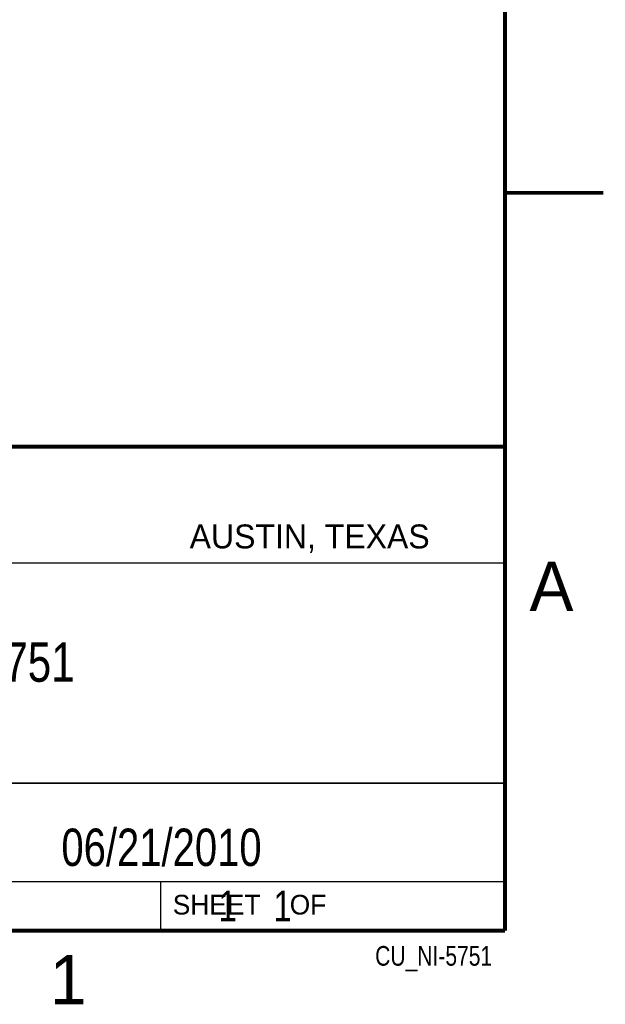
# Model space of a CAD drawing. Header units: inches. Extents: x 0 to 22, y 0 to 17.
# Tile 34 of 36: x 19 to 22, y 0.1 to 5.1. Entities that reach past the tile are written whole.
import ezdxf
from ezdxf.enums import TextEntityAlignment as Align

# ---------------------------------------------------------------- set-up
doc = ezdxf.new("R2010")
doc.units = ezdxf.units.IN
doc.header["$LTSCALE"] = 1.21
doc.header["$MEASUREMENT"] = 0
doc.layers.get('0').update_dxf_attribs({"linetype": 'CONTINUOUS'})
doc.styles.get("Standard").update_dxf_attribs({"font": 'txt', "width": 0.8})

msp = doc.modelspace()

# ---------------------------------------------------------------- linework, layer by layer
at = {"color": 2, "linetype": 'CONTINUOUS'}
for p, q in [((16.3737, 2.9596), (21.5037, 2.9596)), ((16.375, 2.96), (21.5, 2.96)), ((21.5037, 2.9596), (21.5037, 1.2496)), ((16.7288, 2.37), (21.5, 2.37)), ((16.3737, 1.2496), (21.5037, 1.2496)), ((18.01, 1.25), (21.5, 1.25)), ((21.5, 1.25), (21.5, 0.75)), ((16.375, 0.75), (21.5, 0.75)), ((18.01, 0.75), (21.5, 0.75)), ((19.75, 0.75), (21.5, 0.75)), ((19.75, 0.75), (19.75, 0.5)), ((21.5, 0.75), (21.5, 0.5)), ((19.75, 0.5), (21.5, 0.5)), ((20.4977, 0.4994), (21.4977, 0.4994)), ((20.4977, 0.4994), (20.4977, 0.4989)), ((20.4977, 0.4989), (21.4977, 0.4989)), ((21.4977, 0.4994), (21.4977, 0.4989))]:
    msp.add_line(p, q, dxfattribs=at)
at = {"color": 7, "linetype": 'CONTINUOUS', "const_width": 0.02}
for points in [[(21.5, 0.5), (21.5, 16.5)], [(22, 4.25), (21.5, 4.25)], [(13.6, 2.9595), (21.5, 2.96)], [(0.5, 0.5), (21.5, 0.5)]]:
    msp.add_lwpolyline(points, dxfattribs=at)

# ---------------------------------------------------------------- texts
at = {"color": 2, "linetype": 'CONTINUOUS'}
for s, height, p in [('AUSTIN, TEXAS', 0.121576, (19.898, 2.4426)), ('A', 0.25, (21.625, 2.125)), ('SHEET    OF', 0.1, (19.8121, 0.5815)), ('1', 0.25, (19.1875, 0.125))]:
    msp.add_text(s, height=height, dxfattribs=at).set_placement(p)
at = {"color": 2, "linetype": 'CONTINUOUS', "width": 0.8}
msp.add_text('CU_NI-5751', height=0.1, dxfattribs=at).set_placement((21.4352, 0.3213), align=Align.RIGHT)
at = {"color": 7, "linetype": 'CONTINUOUS'}
for s, insert, char_height, width, attachment_point in [('NI 5751\\P ', (18.9387, 1.9646), 0.2, 1.12, 2), ('06/21/2010 ', (19.755, 1.0181), 0.19, 1.672, 2), ('     1    1', (19.8125, 0.7031), 0.15625, 1.375, 1)]:
    msp.add_mtext(s, dxfattribs=dict(at, insert=insert, char_height=char_height, width=width, attachment_point=attachment_point))

doc.saveas('drawing.dxf')
